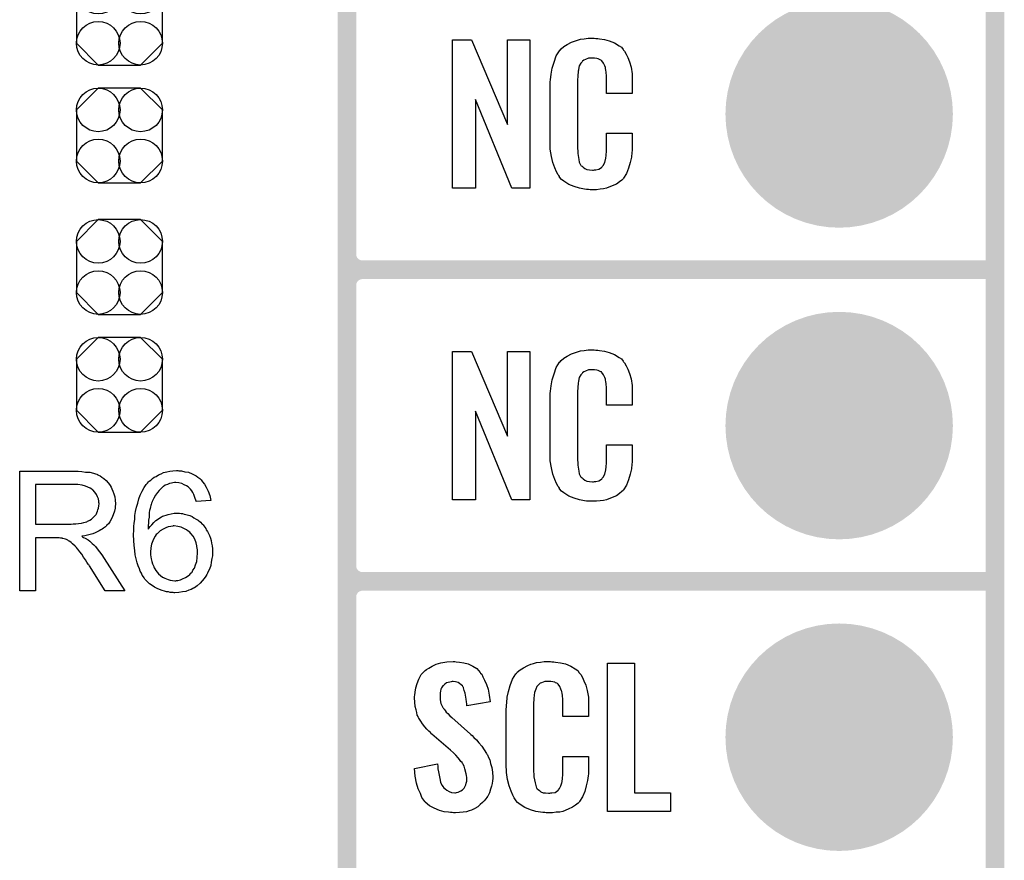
# Model space of a CAD drawing. Extents: x -0.52 to 0.5, y -1.13 to 1.12.
# Tile 7 of 15: x 0.19 to 0.5, y -0.72 to -0.45. Entities that reach past the tile are written whole.
import ezdxf

# ---------------------------------------------------------------- set-up
doc = ezdxf.new("R2010")
doc.units = 0
doc.layers.get('0').update_dxf_attribs({"linetype": 'CONTINUOUS'})
for name, color, linetype in [('gko', 6, 'CONTINUOUS'), ('gto', 2, 'CONTINUOUS'), ('gts', 1, 'CONTINUOUS')]:
    doc.layers.add(name, color=color, linetype=linetype)

# ---------------------------------------------------------------- blocks, each defined once
blk = doc.blocks.new('D33')
at = {"const_width": 0.003}
blk.add_lwpolyline([(-0.0015, 0, 1), (0.0015, 0, 1)], format="xyb", close=True, dxfattribs=at)
blk = doc.blocks.new('D81')
blk.add_lwpolyline([(-0.0068, -0.0152), (0.0068, -0.0152), (0.0138, -0.0082), (0.0138, 0.0082), (0.0068, 0.0152), (-0.0068, 0.0152), (-0.0138, 0.0082), (-0.0138, -0.0082)], close=True)
for centre in [(-0.0068, 0.0082), (0.0068, 0.0082), (-0.0068, -0.0082), (0.0068, -0.0082)]:
    blk.add_circle(centre, 0.007)
blk = doc.blocks.new('D51')
at = {"const_width": 0.0365}
blk.add_lwpolyline([(-0.01825, 0, 1), (0.01825, 0, 1)], format="xyb", close=True, dxfattribs=at)

msp = doc.modelspace()

# ---------------------------------------------------------------- linework, layer by layer
at = {"layer": 'gko', "color": 6, "const_width": 0.006}
msp.add_lwpolyline([(0.5, -1.03), (0.5, 1.03)], dxfattribs=at)
at = {"layer": 'gto', "color": 2, "const_width": 0.006}
for points in [[(0.292, -1.002), (0.292, -0.258)], [(0.292, -0.525), (0.292, -0.435)], [(0.292, -0.525), (0.292, -0.525)], [(0.292, -0.525), (0.292, -0.525)], [(0.297, -0.53), (0.297, -0.53)], [(0.297, -0.53), (0.297, -0.53)], [(0.297, -0.53), (0.297, -0.53)], [(0.297, -0.53), (0.297, -0.53)], [(0.297, -0.53), (0.5, -0.53)], [(0.297, -0.53), (0.5, -0.53)], [(0.292, -0.625), (0.292, -0.535)], [(0.292, -0.625), (0.292, -0.625)], [(0.292, -0.625), (0.292, -0.625)], [(0.297, -0.63), (0.297, -0.63)], [(0.297, -0.63), (0.297, -0.63)], [(0.297, -0.63), (0.297, -0.63)], [(0.297, -0.63), (0.297, -0.63)], [(0.297, -0.63), (0.5, -0.63)], [(0.297, -0.63), (0.5, -0.63)], [(0.292, -0.725), (0.292, -0.635)]]:
    msp.add_lwpolyline(points, dxfattribs=at)
at = {"layer": 'gto', "color": 2}
for points in [[(0.3507, -0.5038), (0.345, -0.5038), (0.3333, -0.4754), (0.3333, -0.5038), (0.3259, -0.5038), (0.3259, -0.4562), (0.332, -0.4562), (0.3436, -0.4834), (0.3436, -0.4562), (0.3507, -0.4562), (0.3507, -0.5038)], [(0.3719, -0.4558), (0.3725, -0.4558), (0.3731, -0.4559), (0.3747, -0.4561), (0.3762, -0.4565), (0.3779, -0.4572), (0.3794, -0.4581), (0.3801, -0.4586), (0.3807, -0.4593), (0.3808, -0.4595), (0.3811, -0.4599), (0.3816, -0.4608), (0.3822, -0.4619), (0.3827, -0.4633), (0.3832, -0.465), (0.3836, -0.4671), (0.3836, -0.4694), (0.3836, -0.4734), (0.3753, -0.4734), (0.3753, -0.4693), (0.3753, -0.4692), (0.3753, -0.4689), (0.3753, -0.4684), (0.3753, -0.4679), (0.3752, -0.4666), (0.3751, -0.4659), (0.375, -0.4654), (0.375, -0.4653), (0.375, -0.4651), (0.3748, -0.4646), (0.3744, -0.4637), (0.3738, -0.463), (0.3737, -0.4628), (0.3735, -0.4627), (0.3731, -0.4625), (0.3727, -0.4623), (0.3722, -0.4622), (0.3715, -0.4621), (0.3704, -0.4621), (0.3701, -0.4621), (0.3696, -0.4621), (0.3686, -0.4625), (0.3681, -0.4627), (0.3676, -0.4631), (0.3675, -0.4633), (0.3671, -0.4637), (0.3666, -0.4646), (0.3663, -0.4657), (0.3663, -0.4658), (0.3663, -0.4659), (0.3662, -0.4663), (0.3662, -0.4668), (0.3661, -0.4673), (0.3661, -0.4681), (0.366, -0.4689), (0.366, -0.4698), (0.366, -0.4905), (0.366, -0.4906), (0.366, -0.4911), (0.3661, -0.4918), (0.3661, -0.4927), (0.3664, -0.4946), (0.3666, -0.4955), (0.367, -0.4963), (0.3671, -0.4964), (0.3672, -0.4966), (0.3675, -0.4968), (0.3678, -0.4971), (0.3684, -0.4975), (0.369, -0.4978), (0.3699, -0.4979), (0.3708, -0.498), (0.3712, -0.498), (0.3715, -0.4979), (0.3719, -0.4979), (0.3729, -0.4977), (0.3734, -0.4974), (0.3738, -0.4971), (0.3738, -0.4971), (0.3739, -0.4969), (0.3743, -0.4965), (0.3748, -0.4956), (0.375, -0.4946), (0.375, -0.4945), (0.3751, -0.4943), (0.3751, -0.494), (0.3752, -0.4935), (0.3752, -0.493), (0.3753, -0.4922), (0.3753, -0.4914), (0.3753, -0.4905), (0.3753, -0.4862), (0.3836, -0.4862), (0.3836, -0.49), (0.3836, -0.4901), (0.3836, -0.4903), (0.3836, -0.4906), (0.3836, -0.4911), (0.3836, -0.4917), (0.3835, -0.4924), (0.3833, -0.4939), (0.3829, -0.4956), (0.3824, -0.4974), (0.3817, -0.4991), (0.3808, -0.5006), (0.3807, -0.5008), (0.3802, -0.5012), (0.3795, -0.5018), (0.3785, -0.5025), (0.3771, -0.5031), (0.3753, -0.5038), (0.3744, -0.504), (0.3733, -0.5041), (0.3721, -0.5043), (0.3701, -0.5043), (0.3696, -0.5042), (0.3689, -0.5042), (0.3683, -0.5041), (0.3667, -0.5038), (0.365, -0.5033), (0.3632, -0.5026), (0.3616, -0.5016), (0.3609, -0.501), (0.3602, -0.5003), (0.3602, -0.5002), (0.3602, -0.5001), (0.36, -0.4998), (0.3598, -0.4995), (0.3593, -0.4986), (0.3588, -0.4973), (0.3581, -0.4956), (0.3577, -0.4936), (0.3573, -0.4913), (0.3572, -0.4886), (0.3572, -0.4717), (0.3572, -0.4716), (0.3572, -0.4713), (0.3572, -0.4709), (0.3573, -0.4704), (0.3573, -0.4697), (0.3574, -0.469), (0.3576, -0.4672), (0.3579, -0.4653), (0.3585, -0.4634), (0.3592, -0.4614), (0.3602, -0.4597), (0.3602, -0.4597), (0.3604, -0.4596), (0.3608, -0.4591), (0.3616, -0.4584), (0.3627, -0.4577), (0.3641, -0.457), (0.3651, -0.4566), (0.366, -0.4563), (0.367, -0.456), (0.3682, -0.4559), (0.3694, -0.4557), (0.3714, -0.4557), (0.3719, -0.4558)], [(0.3719, -0.5558), (0.3725, -0.5558), (0.3731, -0.5559), (0.3747, -0.5561), (0.3762, -0.5565), (0.3779, -0.5572), (0.3794, -0.5581), (0.3801, -0.5586), (0.3807, -0.5593), (0.3808, -0.5595), (0.3811, -0.5599), (0.3816, -0.5608), (0.3822, -0.5619), (0.3827, -0.5633), (0.3832, -0.565), (0.3836, -0.5671), (0.3836, -0.5694), (0.3836, -0.5734), (0.3753, -0.5734), (0.3753, -0.5693), (0.3753, -0.5692), (0.3753, -0.5689), (0.3753, -0.5684), (0.3753, -0.5679), (0.3752, -0.5666), (0.3751, -0.5659), (0.375, -0.5654), (0.375, -0.5653), (0.375, -0.5651), (0.3748, -0.5646), (0.3744, -0.5637), (0.3738, -0.563), (0.3737, -0.5628), (0.3735, -0.5627), (0.3731, -0.5625), (0.3727, -0.5623), (0.3722, -0.5622), (0.3715, -0.5621), (0.3704, -0.5621), (0.3701, -0.5621), (0.3696, -0.5621), (0.3686, -0.5625), (0.3681, -0.5627), (0.3676, -0.5631), (0.3675, -0.5633), (0.3671, -0.5637), (0.3666, -0.5646), (0.3663, -0.5657), (0.3663, -0.5658), (0.3663, -0.5659), (0.3662, -0.5663), (0.3662, -0.5668), (0.3661, -0.5673), (0.3661, -0.5681), (0.366, -0.5689), (0.366, -0.5698), (0.366, -0.5905), (0.366, -0.5906), (0.366, -0.5911), (0.3661, -0.5918), (0.3661, -0.5927), (0.3664, -0.5946), (0.3666, -0.5955), (0.367, -0.5963), (0.3671, -0.5964), (0.3672, -0.5966), (0.3675, -0.5968), (0.3678, -0.5971), (0.3684, -0.5975), (0.369, -0.5978), (0.3699, -0.5979), (0.3708, -0.598), (0.3712, -0.598), (0.3715, -0.5979), (0.3719, -0.5979), (0.3729, -0.5977), (0.3734, -0.5974), (0.3738, -0.5971), (0.3738, -0.5971), (0.3739, -0.5969), (0.3743, -0.5965), (0.3748, -0.5956), (0.375, -0.5946), (0.375, -0.5945), (0.3751, -0.5943), (0.3751, -0.594), (0.3752, -0.5935), (0.3752, -0.593), (0.3753, -0.5922), (0.3753, -0.5914), (0.3753, -0.5905), (0.3753, -0.5862), (0.3836, -0.5862), (0.3836, -0.59), (0.3836, -0.5901), (0.3836, -0.5903), (0.3836, -0.5906), (0.3836, -0.5911), (0.3836, -0.5917), (0.3835, -0.5924), (0.3833, -0.5939), (0.3829, -0.5956), (0.3824, -0.5974), (0.3817, -0.5991), (0.3808, -0.6006), (0.3807, -0.6008), (0.3802, -0.6012), (0.3795, -0.6018), (0.3785, -0.6025), (0.3771, -0.6031), (0.3753, -0.6038), (0.3744, -0.604), (0.3733, -0.6041), (0.3721, -0.6043), (0.3701, -0.6043), (0.3696, -0.6042), (0.3689, -0.6042), (0.3683, -0.6041), (0.3667, -0.6038), (0.365, -0.6033), (0.3632, -0.6026), (0.3616, -0.6016), (0.3609, -0.601), (0.3602, -0.6003), (0.3602, -0.6002), (0.3602, -0.6001), (0.36, -0.5998), (0.3598, -0.5995), (0.3593, -0.5986), (0.3588, -0.5973), (0.3581, -0.5956), (0.3577, -0.5936), (0.3573, -0.5913), (0.3572, -0.5886), (0.3572, -0.5717), (0.3572, -0.5716), (0.3572, -0.5713), (0.3572, -0.5709), (0.3573, -0.5704), (0.3573, -0.5697), (0.3574, -0.569), (0.3576, -0.5672), (0.3579, -0.5653), (0.3585, -0.5634), (0.3592, -0.5614), (0.3602, -0.5597), (0.3602, -0.5597), (0.3604, -0.5596), (0.3608, -0.5591), (0.3616, -0.5584), (0.3627, -0.5577), (0.3641, -0.557), (0.3651, -0.5566), (0.366, -0.5563), (0.367, -0.556), (0.3682, -0.5559), (0.3694, -0.5557), (0.3714, -0.5557), (0.3719, -0.5558)], [(0.3507, -0.6038), (0.345, -0.6038), (0.3333, -0.5754), (0.3333, -0.6038), (0.3259, -0.6038), (0.3259, -0.5562), (0.332, -0.5562), (0.3436, -0.5834), (0.3436, -0.5562), (0.3507, -0.5562), (0.3507, -0.6038)], [(0.2053, -0.5946), (0.2058, -0.5946), (0.2069, -0.5947), (0.2081, -0.5949), (0.2095, -0.595), (0.2107, -0.5953), (0.2113, -0.5955), (0.2118, -0.5956), (0.2119, -0.5956), (0.2119, -0.5957), (0.2123, -0.5959), (0.2128, -0.5961), (0.2134, -0.5965), (0.214, -0.597), (0.2148, -0.5976), (0.2154, -0.5984), (0.2161, -0.5993), (0.2161, -0.5994), (0.2161, -0.5994), (0.2164, -0.5998), (0.2166, -0.6003), (0.2169, -0.601), (0.2172, -0.6019), (0.2175, -0.6029), (0.2176, -0.6039), (0.2177, -0.6051), (0.2177, -0.6051), (0.2177, -0.6053), (0.2177, -0.6055), (0.2176, -0.6058), (0.2176, -0.6061), (0.2176, -0.6065), (0.2174, -0.6075), (0.217, -0.6086), (0.2166, -0.6097), (0.2159, -0.6109), (0.2155, -0.6115), (0.215, -0.612), (0.215, -0.6121), (0.2149, -0.6121), (0.2148, -0.6123), (0.2145, -0.6125), (0.2142, -0.6127), (0.2139, -0.6129), (0.2135, -0.6132), (0.213, -0.6135), (0.2125, -0.6138), (0.2119, -0.6141), (0.2112, -0.6144), (0.2105, -0.6147), (0.2096, -0.6149), (0.2088, -0.6152), (0.2079, -0.6154), (0.2069, -0.6155), (0.207, -0.6156), (0.2072, -0.6157), (0.2075, -0.6159), (0.208, -0.6161), (0.209, -0.6167), (0.2095, -0.6171), (0.2099, -0.6175), (0.21, -0.6176), (0.2103, -0.6178), (0.2108, -0.6183), (0.2113, -0.6188), (0.2119, -0.6196), (0.2126, -0.6205), (0.2134, -0.6215), (0.2141, -0.6226), (0.2207, -0.633), (0.2144, -0.633), (0.2094, -0.625), (0.2094, -0.625), (0.2093, -0.6248), (0.2091, -0.6247), (0.209, -0.6245), (0.2086, -0.6238), (0.2081, -0.6231), (0.2075, -0.6222), (0.2069, -0.6213), (0.2063, -0.6205), (0.2057, -0.6197), (0.2056, -0.6197), (0.2055, -0.6195), (0.2052, -0.6191), (0.2048, -0.6187), (0.204, -0.6179), (0.2035, -0.6175), (0.2031, -0.6172), (0.203, -0.6171), (0.2029, -0.6171), (0.2027, -0.617), (0.2024, -0.6168), (0.202, -0.6166), (0.2017, -0.6165), (0.2008, -0.6162), (0.2007, -0.6162), (0.2006, -0.6161), (0.2004, -0.6161), (0.2001, -0.6161), (0.1997, -0.616), (0.1993, -0.616), (0.1987, -0.616), (0.1921, -0.616), (0.1921, -0.633), (0.187, -0.633), (0.187, -0.5946), (0.2048, -0.5946), (0.2053, -0.5946)], [(0.2381, -0.5945), (0.2385, -0.5945), (0.2389, -0.5945), (0.24, -0.5948), (0.2412, -0.595), (0.2424, -0.5955), (0.2436, -0.5961), (0.2442, -0.5965), (0.2448, -0.597), (0.2448, -0.597), (0.2449, -0.5971), (0.2451, -0.5973), (0.2452, -0.5974), (0.2455, -0.5977), (0.2457, -0.598), (0.2463, -0.5988), (0.2469, -0.5998), (0.2475, -0.601), (0.248, -0.6024), (0.2483, -0.604), (0.2436, -0.6044), (0.2436, -0.6043), (0.2436, -0.6043), (0.2435, -0.6039), (0.2433, -0.6034), (0.2431, -0.6028), (0.2429, -0.6021), (0.2426, -0.6015), (0.2422, -0.6009), (0.2418, -0.6004), (0.2417, -0.6003), (0.2414, -0.6), (0.2411, -0.5997), (0.2405, -0.5993), (0.2398, -0.599), (0.239, -0.5986), (0.2381, -0.5984), (0.2371, -0.5983), (0.2367, -0.5983), (0.2362, -0.5984), (0.2357, -0.5985), (0.2351, -0.5986), (0.2344, -0.5989), (0.2337, -0.5991), (0.2331, -0.5996), (0.233, -0.5996), (0.2327, -0.5999), (0.2323, -0.6003), (0.2318, -0.6008), (0.2312, -0.6015), (0.2306, -0.6023), (0.2301, -0.6033), (0.2295, -0.6044), (0.2295, -0.6044), (0.2295, -0.6045), (0.2294, -0.6047), (0.2293, -0.6049), (0.2292, -0.6053), (0.2291, -0.6056), (0.229, -0.6061), (0.2289, -0.6066), (0.2287, -0.6072), (0.2286, -0.6079), (0.2285, -0.6086), (0.2285, -0.6094), (0.2283, -0.6103), (0.2283, -0.6112), (0.2282, -0.6122), (0.2282, -0.6132), (0.2283, -0.6131), (0.2285, -0.6128), (0.2289, -0.6124), (0.2294, -0.6118), (0.23, -0.6111), (0.2307, -0.6105), (0.2315, -0.6099), (0.2323, -0.6094), (0.2324, -0.6094), (0.2325, -0.6093), (0.2328, -0.6091), (0.2333, -0.609), (0.234, -0.6087), (0.2347, -0.6085), (0.2356, -0.6083), (0.2366, -0.6081), (0.2376, -0.6081), (0.238, -0.6081), (0.2383, -0.6081), (0.2388, -0.6082), (0.2392, -0.6082), (0.2398, -0.6084), (0.2403, -0.6085), (0.2416, -0.6089), (0.2423, -0.6092), (0.2429, -0.6096), (0.2436, -0.61), (0.2443, -0.6104), (0.245, -0.611), (0.2456, -0.6116), (0.2457, -0.6116), (0.2458, -0.6117), (0.2459, -0.6119), (0.2461, -0.6122), (0.2464, -0.6126), (0.2467, -0.613), (0.2469, -0.6135), (0.2473, -0.614), (0.2476, -0.6146), (0.2479, -0.6153), (0.2482, -0.6161), (0.2484, -0.6169), (0.2486, -0.6177), (0.2488, -0.6186), (0.2489, -0.6196), (0.2489, -0.6206), (0.2489, -0.6206), (0.2489, -0.6207), (0.2489, -0.6209), (0.2489, -0.6212), (0.2489, -0.6215), (0.2489, -0.6218), (0.2487, -0.6227), (0.2485, -0.6238), (0.2483, -0.6249), (0.2479, -0.6261), (0.2473, -0.6273), (0.2473, -0.6273), (0.2473, -0.6274), (0.2472, -0.6276), (0.2471, -0.6278), (0.2467, -0.6283), (0.2462, -0.6291), (0.2456, -0.6298), (0.2449, -0.6306), (0.244, -0.6314), (0.2431, -0.6321), (0.243, -0.6321), (0.2429, -0.6321), (0.2428, -0.6322), (0.2426, -0.6323), (0.242, -0.6326), (0.2413, -0.6328), (0.2403, -0.6332), (0.2393, -0.6334), (0.2381, -0.6336), (0.2368, -0.6337), (0.2366, -0.6337), (0.2363, -0.6336), (0.2358, -0.6336), (0.2353, -0.6336), (0.2348, -0.6334), (0.2341, -0.6333), (0.2335, -0.6331), (0.2327, -0.6329), (0.2319, -0.6326), (0.2311, -0.6323), (0.2303, -0.6318), (0.2295, -0.6313), (0.2287, -0.6308), (0.228, -0.6301), (0.2272, -0.6293), (0.2272, -0.6293), (0.2271, -0.6291), (0.2269, -0.6289), (0.2267, -0.6285), (0.2263, -0.628), (0.2261, -0.6274), (0.2257, -0.6267), (0.2254, -0.626), (0.225, -0.625), (0.2247, -0.624), (0.2244, -0.6228), (0.2241, -0.6215), (0.2239, -0.6201), (0.2237, -0.6185), (0.2236, -0.6169), (0.2235, -0.6151), (0.2235, -0.615), (0.2235, -0.615), (0.2235, -0.6148), (0.2235, -0.6146), (0.2236, -0.614), (0.2236, -0.6132), (0.2236, -0.6124), (0.2237, -0.6113), (0.2239, -0.6101), (0.224, -0.6089), (0.2242, -0.6076), (0.2245, -0.6062), (0.2249, -0.6049), (0.2252, -0.6035), (0.2257, -0.6023), (0.2263, -0.601), (0.2269, -0.5999), (0.2276, -0.5989), (0.2277, -0.5988), (0.2278, -0.5987), (0.228, -0.5985), (0.2283, -0.5981), (0.2286, -0.5978), (0.2291, -0.5975), (0.2296, -0.597), (0.2302, -0.5966), (0.2308, -0.5963), (0.2316, -0.5958), (0.2324, -0.5955), (0.2332, -0.5951), (0.2342, -0.5948), (0.2352, -0.5946), (0.2362, -0.5945), (0.2373, -0.5944), (0.2378, -0.5944), (0.2381, -0.5945)], [(0.2042, -0.5989), (0.1921, -0.5989), (0.1921, -0.6116), (0.2035, -0.6116), (0.2042, -0.6115), (0.205, -0.6115), (0.2059, -0.6114), (0.2068, -0.6113), (0.2076, -0.6111), (0.2084, -0.6109), (0.2085, -0.6109), (0.2088, -0.6107), (0.2091, -0.6106), (0.2095, -0.6104), (0.21, -0.61), (0.2105, -0.6096), (0.211, -0.6091), (0.2114, -0.6086), (0.2115, -0.6085), (0.2116, -0.6083), (0.2118, -0.608), (0.212, -0.6075), (0.2121, -0.607), (0.2123, -0.6065), (0.2124, -0.6058), (0.2125, -0.6051), (0.2125, -0.6051), (0.2125, -0.605), (0.2124, -0.6047), (0.2124, -0.6042), (0.2123, -0.6035), (0.212, -0.6029), (0.2116, -0.6021), (0.2111, -0.6014), (0.2105, -0.6006), (0.2104, -0.6006), (0.2101, -0.6004), (0.2096, -0.6001), (0.2089, -0.5998), (0.2081, -0.5994), (0.207, -0.5991), (0.2057, -0.5989), (0.2042, -0.5989)], [(0.2366, -0.6122), (0.2363, -0.6122), (0.2361, -0.6123), (0.2355, -0.6124), (0.2347, -0.6125), (0.2339, -0.6128), (0.233, -0.6132), (0.2321, -0.6138), (0.2312, -0.6146), (0.2311, -0.6147), (0.2308, -0.615), (0.2305, -0.6155), (0.2301, -0.6162), (0.2297, -0.617), (0.2293, -0.6181), (0.2291, -0.6192), (0.229, -0.6206), (0.229, -0.6207), (0.229, -0.621), (0.229, -0.6215), (0.2291, -0.6221), (0.2292, -0.6228), (0.2294, -0.6236), (0.2296, -0.6244), (0.23, -0.6252), (0.23, -0.6253), (0.2302, -0.6256), (0.2304, -0.626), (0.2307, -0.6265), (0.2311, -0.627), (0.2316, -0.6276), (0.2322, -0.6281), (0.2328, -0.6286), (0.233, -0.6287), (0.2332, -0.6288), (0.2336, -0.629), (0.2341, -0.6292), (0.2346, -0.6294), (0.2353, -0.6296), (0.236, -0.6297), (0.2368, -0.6298), (0.2371, -0.6298), (0.2373, -0.6297), (0.2378, -0.6297), (0.2386, -0.6295), (0.2393, -0.6292), (0.2402, -0.6288), (0.2411, -0.6282), (0.2416, -0.6278), (0.2419, -0.6274), (0.2419, -0.6273), (0.2421, -0.6273), (0.2423, -0.627), (0.2426, -0.6264), (0.2431, -0.6257), (0.2434, -0.6247), (0.2438, -0.6236), (0.244, -0.6223), (0.2441, -0.6208), (0.2441, -0.6208), (0.2441, -0.6207), (0.2441, -0.6205), (0.2441, -0.6202), (0.2441, -0.6198), (0.244, -0.6195), (0.2438, -0.6186), (0.2436, -0.6176), (0.2432, -0.6165), (0.2427, -0.6155), (0.2419, -0.6146), (0.2418, -0.6145), (0.2416, -0.6142), (0.2411, -0.6139), (0.2405, -0.6134), (0.2397, -0.613), (0.2388, -0.6126), (0.2378, -0.6124), (0.2366, -0.6122)], [(0.3271, -0.6558), (0.3281, -0.6559), (0.3295, -0.6561), (0.3309, -0.6565), (0.3324, -0.6572), (0.3337, -0.658), (0.3348, -0.6592), (0.3349, -0.6594), (0.3353, -0.6598), (0.3356, -0.6606), (0.3362, -0.6617), (0.3368, -0.6631), (0.3373, -0.6646), (0.3377, -0.6665), (0.338, -0.6686), (0.3305, -0.6699), (0.3305, -0.6697), (0.3305, -0.6693), (0.3304, -0.6686), (0.3303, -0.6678), (0.33, -0.6659), (0.3297, -0.665), (0.3294, -0.6642), (0.3294, -0.6641), (0.3293, -0.6639), (0.3291, -0.6635), (0.3287, -0.6632), (0.3282, -0.6628), (0.3277, -0.6624), (0.3269, -0.6622), (0.3261, -0.6621), (0.3258, -0.6621), (0.3255, -0.6622), (0.325, -0.6623), (0.324, -0.6626), (0.3234, -0.663), (0.323, -0.6634), (0.323, -0.6634), (0.3228, -0.6635), (0.3226, -0.6638), (0.3224, -0.6642), (0.3222, -0.6646), (0.322, -0.6652), (0.3219, -0.6658), (0.3219, -0.6666), (0.3219, -0.6667), (0.3219, -0.667), (0.3219, -0.6674), (0.3219, -0.668), (0.3222, -0.6692), (0.3228, -0.6705), (0.3229, -0.6706), (0.323, -0.6708), (0.3232, -0.671), (0.3235, -0.6714), (0.3239, -0.672), (0.3244, -0.6724), (0.325, -0.6731), (0.3257, -0.6737), (0.3317, -0.679), (0.3318, -0.6791), (0.3322, -0.6795), (0.3328, -0.6801), (0.3336, -0.6808), (0.3344, -0.6818), (0.3353, -0.6829), (0.3361, -0.684), (0.3368, -0.6852), (0.3369, -0.6854), (0.3371, -0.6857), (0.3375, -0.6865), (0.3379, -0.6873), (0.3381, -0.6884), (0.3385, -0.6897), (0.3387, -0.6912), (0.3388, -0.6928), (0.3388, -0.693), (0.3388, -0.6933), (0.3387, -0.694), (0.3386, -0.6948), (0.3384, -0.6957), (0.3381, -0.6967), (0.3378, -0.6979), (0.3372, -0.6989), (0.3371, -0.699), (0.3369, -0.6993), (0.3366, -0.6998), (0.3361, -0.7004), (0.3355, -0.701), (0.3348, -0.7016), (0.334, -0.7023), (0.3331, -0.7029), (0.333, -0.703), (0.3326, -0.7031), (0.332, -0.7034), (0.3313, -0.7036), (0.3304, -0.7039), (0.3293, -0.7041), (0.3281, -0.7042), (0.3269, -0.7043), (0.3262, -0.7043), (0.3258, -0.7042), (0.3253, -0.7042), (0.3246, -0.7041), (0.3232, -0.7039), (0.3217, -0.7035), (0.32, -0.7028), (0.3185, -0.702), (0.3171, -0.7008), (0.317, -0.7006), (0.3167, -0.7002), (0.3161, -0.6993), (0.3156, -0.6981), (0.3149, -0.6966), (0.3144, -0.6947), (0.3139, -0.6925), (0.3137, -0.69), (0.3211, -0.6885), (0.3211, -0.6886), (0.3211, -0.6887), (0.3212, -0.6893), (0.3212, -0.6901), (0.3214, -0.6911), (0.3216, -0.6922), (0.3218, -0.6933), (0.3221, -0.6944), (0.3225, -0.6954), (0.3226, -0.6955), (0.3228, -0.6958), (0.3231, -0.6962), (0.3235, -0.6966), (0.3241, -0.697), (0.3248, -0.6974), (0.3256, -0.6977), (0.3266, -0.6978), (0.3269, -0.6978), (0.3272, -0.6977), (0.3277, -0.6976), (0.3286, -0.6972), (0.3291, -0.6969), (0.3294, -0.6966), (0.3295, -0.6965), (0.3296, -0.6964), (0.3298, -0.6961), (0.33, -0.6957), (0.3302, -0.6953), (0.3303, -0.6947), (0.3305, -0.6941), (0.3305, -0.6933), (0.3305, -0.6932), (0.3305, -0.6929), (0.3304, -0.6923), (0.3303, -0.6917), (0.3299, -0.6901), (0.3296, -0.6893), (0.3292, -0.6885), (0.3291, -0.6884), (0.329, -0.6881), (0.3286, -0.6878), (0.3282, -0.6872), (0.3277, -0.6866), (0.327, -0.6858), (0.3262, -0.685), (0.3253, -0.6842), (0.3193, -0.679), (0.3192, -0.6789), (0.3188, -0.6785), (0.3183, -0.6781), (0.3177, -0.6774), (0.317, -0.6767), (0.3163, -0.6757), (0.3157, -0.6748), (0.3151, -0.6739), (0.315, -0.6738), (0.3149, -0.6734), (0.3146, -0.6729), (0.3145, -0.6721), (0.3142, -0.6712), (0.3139, -0.6701), (0.3138, -0.6688), (0.3137, -0.6674), (0.3137, -0.6673), (0.3137, -0.6671), (0.3137, -0.6669), (0.3138, -0.6665), (0.3139, -0.6655), (0.3141, -0.6642), (0.3146, -0.6628), (0.3151, -0.6614), (0.3158, -0.6599), (0.317, -0.6587), (0.3171, -0.6586), (0.3176, -0.6583), (0.3183, -0.6578), (0.3194, -0.6572), (0.3207, -0.6566), (0.3222, -0.6561), (0.3241, -0.6558), (0.3261, -0.6557), (0.3267, -0.6557), (0.3271, -0.6558)], [(0.3578, -0.6558), (0.3584, -0.6558), (0.359, -0.6559), (0.3606, -0.6561), (0.3622, -0.6565), (0.3639, -0.6572), (0.3653, -0.6581), (0.3661, -0.6586), (0.3666, -0.6593), (0.3667, -0.6595), (0.3671, -0.6599), (0.3676, -0.6608), (0.3681, -0.6619), (0.3687, -0.6633), (0.3691, -0.665), (0.3695, -0.6671), (0.3696, -0.6694), (0.3696, -0.6734), (0.3613, -0.6734), (0.3613, -0.6693), (0.3613, -0.6692), (0.3613, -0.6689), (0.3613, -0.6684), (0.3613, -0.6679), (0.3612, -0.6666), (0.3611, -0.6659), (0.361, -0.6654), (0.361, -0.6653), (0.3609, -0.6651), (0.3607, -0.6646), (0.3603, -0.6637), (0.3598, -0.663), (0.3596, -0.6628), (0.3594, -0.6627), (0.359, -0.6625), (0.3587, -0.6623), (0.3581, -0.6622), (0.3575, -0.6621), (0.3564, -0.6621), (0.356, -0.6621), (0.3555, -0.6621), (0.3545, -0.6625), (0.354, -0.6627), (0.3536, -0.6631), (0.3534, -0.6633), (0.353, -0.6637), (0.3526, -0.6646), (0.3522, -0.6657), (0.3522, -0.6658), (0.3522, -0.6659), (0.3521, -0.6663), (0.3521, -0.6668), (0.352, -0.6673), (0.352, -0.6681), (0.3519, -0.6689), (0.3519, -0.6698), (0.3519, -0.6905), (0.3519, -0.6906), (0.3519, -0.6911), (0.352, -0.6918), (0.352, -0.6927), (0.3524, -0.6946), (0.3526, -0.6955), (0.3529, -0.6963), (0.353, -0.6964), (0.3531, -0.6966), (0.3534, -0.6968), (0.3538, -0.6971), (0.3543, -0.6975), (0.355, -0.6978), (0.3558, -0.6979), (0.3567, -0.698), (0.3571, -0.698), (0.3575, -0.6979), (0.3578, -0.6979), (0.3589, -0.6977), (0.3593, -0.6974), (0.3597, -0.6971), (0.3598, -0.6971), (0.3599, -0.6969), (0.3602, -0.6965), (0.3607, -0.6956), (0.361, -0.6946), (0.361, -0.6945), (0.3611, -0.6943), (0.3611, -0.694), (0.3612, -0.6935), (0.3612, -0.693), (0.3613, -0.6922), (0.3613, -0.6914), (0.3613, -0.6905), (0.3613, -0.6862), (0.3696, -0.6862), (0.3696, -0.69), (0.3696, -0.6901), (0.3696, -0.6903), (0.3696, -0.6906), (0.3696, -0.6911), (0.3695, -0.6917), (0.3694, -0.6924), (0.3692, -0.6939), (0.3688, -0.6956), (0.3684, -0.6974), (0.3676, -0.6991), (0.3667, -0.7006), (0.3666, -0.7008), (0.3662, -0.7012), (0.3654, -0.7018), (0.3644, -0.7025), (0.363, -0.7031), (0.3613, -0.7038), (0.3603, -0.704), (0.3592, -0.7041), (0.358, -0.7043), (0.356, -0.7043), (0.3555, -0.7042), (0.3549, -0.7042), (0.3542, -0.7041), (0.3527, -0.7038), (0.3509, -0.7033), (0.3491, -0.7026), (0.3476, -0.7016), (0.3468, -0.701), (0.3462, -0.7003), (0.3462, -0.7002), (0.3461, -0.7001), (0.3459, -0.6998), (0.3457, -0.6995), (0.3453, -0.6986), (0.3447, -0.6973), (0.3441, -0.6956), (0.3436, -0.6936), (0.3432, -0.6913), (0.3431, -0.6886), (0.3431, -0.6717), (0.3431, -0.6716), (0.3431, -0.6713), (0.3431, -0.6709), (0.3432, -0.6704), (0.3432, -0.6697), (0.3433, -0.669), (0.3435, -0.6672), (0.3439, -0.6653), (0.3444, -0.6634), (0.3452, -0.6614), (0.3462, -0.6597), (0.3462, -0.6597), (0.3464, -0.6596), (0.3467, -0.6591), (0.3476, -0.6584), (0.3487, -0.6577), (0.3501, -0.657), (0.351, -0.6566), (0.3519, -0.6563), (0.3529, -0.656), (0.3541, -0.6559), (0.3553, -0.6557), (0.3574, -0.6557), (0.3578, -0.6558)], [(0.3843, -0.6979), (0.3959, -0.6979), (0.3959, -0.7038), (0.3756, -0.7038), (0.3756, -0.6562), (0.3843, -0.6562), (0.3843, -0.6979)]]:
    msp.add_lwpolyline(points, dxfattribs=at)
at = {"layer": 'gto', "color": 2, "const_width": 0.006}
for points in [[(0.292, -0.525, 0.414214), (0.297, -0.53)], [(0.297, -0.53, 0.414214), (0.292, -0.535)], [(0.297, -0.53, 0.414214), (0.292, -0.535)], [(0.292, -0.625, 0.414214), (0.297, -0.63)], [(0.297, -0.63, 0.414214), (0.292, -0.635)], [(0.297, -0.63, 0.414214), (0.292, -0.635)]]:
    msp.add_lwpolyline(points, format="xyb", dxfattribs=at)

# ---------------------------------------------------------------- block references
at = {"layer": 'gto'}
for p in [(0.292, -0.525), (0.292, -0.525), (0.292, -0.525), (0.292, -0.525), (0.297, -0.53), (0.297, -0.53), (0.297, -0.53), (0.297, -0.53), (0.297, -0.53), (0.297, -0.53), (0.297, -0.53), (0.297, -0.53), (0.297, -0.53), (0.5, -0.53), (0.5, -0.53), (0.292, -0.535), (0.292, -0.535), (0.292, -0.535), (0.292, -0.625), (0.292, -0.625), (0.292, -0.625), (0.292, -0.625), (0.297, -0.63), (0.297, -0.63), (0.297, -0.63), (0.297, -0.63), (0.297, -0.63), (0.297, -0.63), (0.297, -0.63), (0.297, -0.63), (0.297, -0.63), (0.5, -0.63), (0.5, -0.63), (0.292, -0.635), (0.292, -0.635), (0.292, -0.635)]:
    msp.add_blockref('D33', p, dxfattribs=at)
at = {"layer": 'gts'}
for name, p in [('D81', (0.219, -0.4491)), ('D51', (0.45, -0.48)), ('D81', (0.219, -0.4869)), ('D81', (0.219, -0.5291)), ('D51', (0.45, -0.58)), ('D81', (0.219, -0.5669)), ('D51', (0.45, -0.68))]:
    msp.add_blockref(name, p, dxfattribs=at)

doc.saveas('drawing.dxf')
